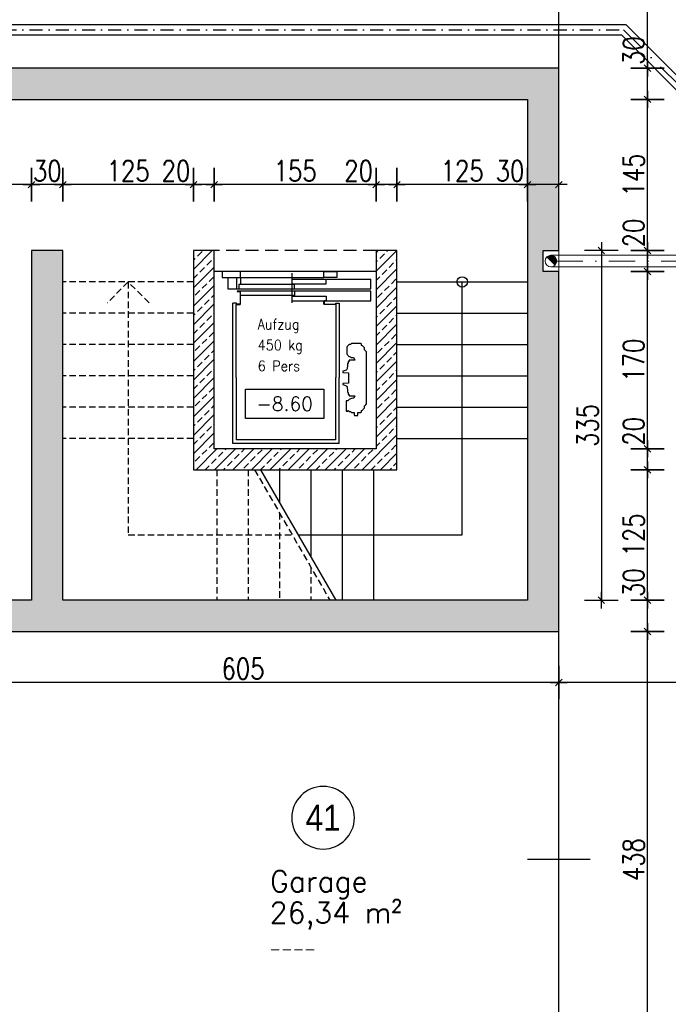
# Model space of a CAD drawing. Header units: centimetres. Extents: x -18458 to 60221, y -11985 to 33979.
# Tile 15 of 50: x 2600 to 3222, y 2102 to 3046. Entities that reach past the tile are written whole.
import ezdxf
from ezdxf.enums import TextEntityAlignment as Align

# ---------------------------------------------------------------- set-up
doc = ezdxf.new("R2010")
doc.units = ezdxf.units.CM
doc.header["$LTSCALE"] = 50
doc.header["$MEASUREMENT"] = 0
doc.header["$PDMODE"] = 34
for name, pattern in [('DASHDOT2', [0.5, 0.25, -0.125, 0, -0.125]), ('HIDDEN', [0.375, 0.25, -0.125]), ('HIDDEN2', [0.1875, 0.125, -0.0625]), ('STRICHPUNKT', [1, 0.5, -0.25, 0, -0.25])]:
    doc.linetypes.add(name, pattern=pattern)
for name, color, linetype in [('01_Bemassung', 150, 'Continuous'), ('01_Draufsicht', 251, 'Continuous'), ('01_Grundriss_verdeckt', 3, 'HIDDEN'), ('01_Installationen', 94, 'Continuous'), ('01_Mauern', 1, 'Continuous'), ('01_Schraff_Beton', 5, 'Continuous'), ('01_Text', 2, 'Continuous'), ('01_Treppen', 7, 'Continuous'), ('01_Treppen-verdeckt', 251, 'HIDDEN2'), ('01_Tueren', 7, 'Continuous'), ('A-colgrid', 2, 'Continuous')]:
    doc.layers.add(name, color=color, linetype=linetype)
doc.layers.add('04_Inst_Abflüsse', color=44, linetype='Continuous', lineweight=9)
doc.styles.add('ReHe', font='AVGARDN.TTF')
doc.styles.add('Romans', font='Romans.shx')
doc.styles.add('SIPLEX1', font='romans.shx', dxfattribs={"width": 0.8})
doc.dimstyles.new('BEM-50_grundrisse', dxfattribs={"dimscale": 1.6, "dimtxt": 12.5, "dimasz": 0.4, "dimexe": 0.1, "dimexo": 0.5, "dimgap": 2, "dimtad": 1, "dimdec": 0, "dimrnd": 0.5, "dimzin": 12, "dimdsep": 46, "dimtxsty": 'SIPLEX1', "dimblk": 'bempkt', "dimcen": -0.2, "dimdle": 0.05, "dimse1": 1, "dimse2": 1, "dimclrd": 256, "dimclre": 256, "dimclrt": 256, "dimazin": 0, "dimtfac": 1, "dimtdec": 0, "dimtmove": 0, "dimatfit": 2, "dimldrblk": 'BEMPU', "dimfxl": 0, "dimtvp": 1, "dimtolj": 1, "dimtzin": 0, "dimarcsym": 0})

# ---------------------------------------------------------------- blocks, each defined once
blk = doc.blocks.new('rs_Garage')
at = {"layer": '01_Text', "color": 0}
blk.add_arc((0, 40), 30, 180.19099, 179.80901, dxfattribs=at)
at = {"layer": '01_Text', "color": 0, "style": 'ReHe', "width": 0.9}
blk.add_attdef('GAR_NR', text='', height=25, dxfattribs=at).set_placement((0, 40), align=Align.MIDDLE_CENTER)
at = {"layer": '01_Text', "color": 0, "style": 'Romans'}
for tag, p in [('R_Bez', (-50.84, -30.96)), ('GAR_FL', (-51.19, -60.96))]:
    blk.add_attdef(tag, p, '', height=20, dxfattribs=at)
at = {"layer": 'Defpoints', "color": 91, "style": 'Romans'}
blk.add_attdef('Br_fl', (-51.55, -90.96), '', height=10, dxfattribs=at)
blk = doc.blocks.new('quote')
at = {"layer": '01_Text', "color": 0}
blk.add_lwpolyline([(50, 18.75), (50, -18.75), (-50, -18.75), (-50, 18.75)], close=True, dxfattribs=at)
at = {"layer": '01_Text', "color": 0, "style": 'Romans'}
blk.add_attdef('QUOTE', text='', height=17.5, dxfattribs=at).set_placement((0, -8.75), align=Align.CENTER)
blk = doc.blocks.new('bempkt')
at = {"layer": '01_Bemassung', "color": 0}
for p, q in [((0, -25), (0, 25)), ((12.5, 0), (-12.5, 0)), ((-4.95, -4.95), (4.95, 4.95))]:
    blk.add_line(p, q, dxfattribs=at)
blk = doc.blocks.new('*D250')
at = {"layer": '01_Bemassung', "lineweight": -2}
blk.add_line((7888.78, 3858.62), (1039.75, 3858.62), dxfattribs=at)
at = {"layer": 'Defpoints', "color": 0}
for p in [(1039.11, 3858.62), (1039.11, 3659.87), (7889.42, 2999.87)]:
    blk.add_point(p, dxfattribs=at)
at = {"layer": '01_Bemassung', "lineweight": -2, "xscale": 0.6400000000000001, "yscale": 0.6400000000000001, "zscale": 0.6400000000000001, "rotation": 180}
blk.add_blockref('bempkt', (1039.11, 3858.62), dxfattribs=at)
at = {"layer": '01_Bemassung', "lineweight": -2, "xscale": 0.6400000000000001, "yscale": 0.6400000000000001, "zscale": 0.6400000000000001}
blk.add_blockref('bempkt', (7889.42, 3858.62), dxfattribs=at)
at = {"layer": '01_Bemassung', "insert": (4464.27, 3871.82), "char_height": 20, "attachment_point": 5, "style": 'SIPLEX1'}
blk.add_mtext('\\A1;6851', dxfattribs=at)
blk = doc.blocks.new('BEMPU')
at = {"layer": '01_Bemassung', "color": 4}
for p, q in [((0, -25), (0, 25)), ((5, 0), (-5, 0))]:
    blk.add_line(p, q, dxfattribs=at)
blk.add_circle((0, 0), 2.5, dxfattribs=at)
blk = doc.blocks.new('*D251')
at = {"layer": '01_Bemassung', "lineweight": -2}
blk.add_line((8626.28, 3904.89), (1039.75, 3904.89), dxfattribs=at)
at = {"layer": 'Defpoints', "color": 0}
for p in [(1039.11, 3904.89), (1039.11, 3659.87), (8626.92, 2999.87)]:
    blk.add_point(p, dxfattribs=at)
at = {"layer": '01_Bemassung', "lineweight": -2, "xscale": 0.6400000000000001, "yscale": 0.6400000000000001, "zscale": 0.6400000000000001, "rotation": 180}
blk.add_blockref('bempkt', (1039.11, 3904.89), dxfattribs=at)
at = {"layer": '01_Bemassung', "lineweight": -2, "xscale": 0.6400000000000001, "yscale": 0.6400000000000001, "zscale": 0.6400000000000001}
blk.add_blockref('bempkt', (8626.92, 3904.89), dxfattribs=at)
at = {"layer": '01_Bemassung', "insert": (4833.02, 3918.09), "char_height": 20, "attachment_point": 5, "style": 'SIPLEX1'}
blk.add_mtext('\\A1;7588', dxfattribs=at)
blk = doc.blocks.new('*D390')
at = {"layer": '01_Bemassung', "lineweight": -2}
blk.add_line((3771.28, 2410.9), (3117.56, 2410.9), dxfattribs=at)
at = {"layer": 'Defpoints', "color": 0}
for p in [(3116.92, 2459.87), (3116.92, 2410.9), (3771.92, 2329.87)]:
    blk.add_point(p, dxfattribs=at)
at = {"layer": '01_Bemassung', "lineweight": -2, "xscale": 0.6400000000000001, "yscale": 0.6400000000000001, "zscale": 0.6400000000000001, "rotation": 180}
blk.add_blockref('bempkt', (3116.92, 2410.9), dxfattribs=at)
at = {"layer": '01_Bemassung', "lineweight": -2, "xscale": 0.6400000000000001, "yscale": 0.6400000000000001, "zscale": 0.6400000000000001}
blk.add_blockref('bempkt', (3771.92, 2410.9), dxfattribs=at)
at = {"layer": '01_Bemassung', "insert": (3444.42, 2424.1), "char_height": 20, "attachment_point": 5, "style": 'SIPLEX1'}
blk.add_mtext('\\A1;655', dxfattribs=at)
blk = doc.blocks.new('*D391')
at = {"layer": '01_Bemassung', "lineweight": -2}
blk.add_line((3116.28, 2410.9), (2512.56, 2410.9), dxfattribs=at)
at = {"layer": 'Defpoints', "color": 0}
for p in [(2511.92, 2459.87), (3116.92, 2459.87), (2511.92, 2410.9)]:
    blk.add_point(p, dxfattribs=at)
at = {"layer": '01_Bemassung', "lineweight": -2, "xscale": 0.6400000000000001, "yscale": 0.6400000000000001, "zscale": 0.6400000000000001, "rotation": 180}
blk.add_blockref('bempkt', (2511.92, 2410.9), dxfattribs=at)
at = {"layer": '01_Bemassung', "lineweight": -2, "xscale": 0.6400000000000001, "yscale": 0.6400000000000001, "zscale": 0.6400000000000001}
blk.add_blockref('bempkt', (3116.92, 2410.9), dxfattribs=at)
at = {"layer": '01_Bemassung', "insert": (2814.42, 2424.1), "char_height": 20, "attachment_point": 5, "style": 'SIPLEX1'}
blk.add_mtext('\\A1;605', dxfattribs=at)
blk = doc.blocks.new('*D524')
at = {"layer": '01_Bemassung', "lineweight": -2}
blk.add_line((3201.91, 2023.01), (3201.91, 2459.23), dxfattribs=at)
at = {"layer": 'Defpoints', "color": 0}
for p in [(3116.92, 2459.87), (3201.91, 2459.87), (3116.92, 2022.37)]:
    blk.add_point(p, dxfattribs=at)
at = {"layer": '01_Bemassung', "lineweight": -2, "xscale": 0.6400000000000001, "yscale": 0.6400000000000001, "zscale": 0.6400000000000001}
for p, rotation in [((3201.91, 2459.87), 90), ((3201.91, 2022.37), 270)]:
    blk.add_blockref('bempkt', p, dxfattribs=dict(at, rotation=rotation))
at = {"layer": '01_Bemassung', "insert": (3188.71, 2241.12), "char_height": 20, "attachment_point": 5, "rotation": 90, "style": 'SIPLEX1'}
blk.add_mtext('\\A1;438', dxfattribs=at)
blk = doc.blocks.new('*D525')
at = {"layer": '01_Bemassung', "lineweight": -2}
for p, q in [((3201.91, 2489.87), (3201.91, 2522.82)), ((3201.91, 2460.51), (3201.91, 2489.23))]:
    blk.add_line(p, q, dxfattribs=at)
at = {"layer": 'Defpoints', "color": 0}
for p in [(3086.92, 2489.87), (3201.91, 2489.87), (3116.92, 2459.87)]:
    blk.add_point(p, dxfattribs=at)
at = {"layer": '01_Bemassung', "lineweight": -2, "xscale": 0.6400000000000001, "yscale": 0.6400000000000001, "zscale": 0.6400000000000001}
for p, rotation in [((3201.91, 2489.87), 90), ((3201.91, 2459.87), 270)]:
    blk.add_blockref('bempkt', p, dxfattribs=dict(at, rotation=rotation))
at = {"layer": '01_Bemassung', "insert": (3188.71, 2506.67), "char_height": 20, "attachment_point": 5, "rotation": 90, "style": 'SIPLEX1'}
blk.add_mtext('\\A1;30', dxfattribs=at)
blk = doc.blocks.new('*D526')
at = {"layer": '01_Bemassung', "lineweight": -2}
blk.add_line((3201.91, 2490.51), (3201.91, 2614.23), dxfattribs=at)
at = {"layer": 'Defpoints', "color": 0}
for p in [(2961.92, 2614.87), (3201.91, 2614.87), (3086.92, 2489.87)]:
    blk.add_point(p, dxfattribs=at)
at = {"layer": '01_Bemassung', "lineweight": -2, "xscale": 0.6400000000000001, "yscale": 0.6400000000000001, "zscale": 0.6400000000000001}
for p, rotation in [((3201.91, 2614.87), 90), ((3201.91, 2489.87), 270)]:
    blk.add_blockref('bempkt', p, dxfattribs=dict(at, rotation=rotation))
at = {"layer": '01_Bemassung', "insert": (3188.71, 2552.37), "char_height": 20, "attachment_point": 5, "rotation": 90, "style": 'SIPLEX1'}
blk.add_mtext('\\A1;125', dxfattribs=at)
blk = doc.blocks.new('*D527')
at = {"layer": '01_Bemassung', "lineweight": -2}
for p, q in [((3201.91, 2634.87), (3201.91, 2667.82)), ((3201.91, 2615.51), (3201.91, 2634.23))]:
    blk.add_line(p, q, dxfattribs=at)
at = {"layer": 'Defpoints', "color": 0}
for p in [(2941.92, 2634.87), (3201.91, 2634.87), (2961.92, 2614.87)]:
    blk.add_point(p, dxfattribs=at)
at = {"layer": '01_Bemassung', "lineweight": -2, "xscale": 0.6400000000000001, "yscale": 0.6400000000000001, "zscale": 0.6400000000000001}
for p, rotation in [((3201.91, 2634.87), 90), ((3201.91, 2614.87), 270)]:
    blk.add_blockref('bempkt', p, dxfattribs=dict(at, rotation=rotation))
at = {"layer": '01_Bemassung', "insert": (3188.71, 2651.67), "char_height": 20, "attachment_point": 5, "rotation": 90, "style": 'SIPLEX1'}
blk.add_mtext('\\A1;20', dxfattribs=at)
blk = doc.blocks.new('*D528')
at = {"layer": '01_Bemassung', "lineweight": -2}
blk.add_line((3201.91, 2635.51), (3201.91, 2804.23), dxfattribs=at)
at = {"layer": 'Defpoints', "color": 0}
for p in [(2941.92, 2804.87), (3201.91, 2804.87), (2941.92, 2634.87)]:
    blk.add_point(p, dxfattribs=at)
at = {"layer": '01_Bemassung', "lineweight": -2, "xscale": 0.6400000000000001, "yscale": 0.6400000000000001, "zscale": 0.6400000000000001}
for p, rotation in [((3201.91, 2804.87), 90), ((3201.91, 2634.87), 270)]:
    blk.add_blockref('bempkt', p, dxfattribs=dict(at, rotation=rotation))
at = {"layer": '01_Bemassung', "insert": (3188.71, 2719.87), "char_height": 20, "attachment_point": 5, "rotation": 90, "style": 'SIPLEX1'}
blk.add_mtext('\\A1;170', dxfattribs=at)
blk = doc.blocks.new('*D529')
at = {"layer": '01_Bemassung', "lineweight": -2}
for p, q in [((3201.91, 2824.87), (3201.91, 2857.82)), ((3201.91, 2805.51), (3201.91, 2824.23))]:
    blk.add_line(p, q, dxfattribs=at)
at = {"layer": 'Defpoints', "color": 0}
for p in [(2941.92, 2824.87), (3201.91, 2824.87), (2941.92, 2804.87)]:
    blk.add_point(p, dxfattribs=at)
at = {"layer": '01_Bemassung', "lineweight": -2, "xscale": 0.6400000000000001, "yscale": 0.6400000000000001, "zscale": 0.6400000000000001}
for p, rotation in [((3201.91, 2824.87), 90), ((3201.91, 2804.87), 270)]:
    blk.add_blockref('bempkt', p, dxfattribs=dict(at, rotation=rotation))
at = {"layer": '01_Bemassung', "insert": (3188.71, 2841.67), "char_height": 20, "attachment_point": 5, "rotation": 90, "style": 'SIPLEX1'}
blk.add_mtext('\\A1;20', dxfattribs=at)
blk = doc.blocks.new('*D530')
at = {"layer": '01_Bemassung', "lineweight": -2}
blk.add_line((3201.91, 2825.51), (3201.91, 2969.23), dxfattribs=at)
at = {"layer": 'Defpoints', "color": 0}
for p in [(3086.92, 2969.87), (3201.91, 2969.87), (2941.92, 2824.87)]:
    blk.add_point(p, dxfattribs=at)
at = {"layer": '01_Bemassung', "lineweight": -2, "xscale": 0.6400000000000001, "yscale": 0.6400000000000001, "zscale": 0.6400000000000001}
for p, rotation in [((3201.91, 2969.87), 90), ((3201.91, 2824.87), 270)]:
    blk.add_blockref('bempkt', p, dxfattribs=dict(at, rotation=rotation))
at = {"layer": '01_Bemassung', "insert": (3188.71, 2897.37), "char_height": 20, "attachment_point": 5, "rotation": 90, "style": 'SIPLEX1'}
blk.add_mtext('\\A1;145', dxfattribs=at)
blk = doc.blocks.new('*D531')
at = {"layer": '01_Bemassung', "lineweight": -2}
for p, q in [((3201.91, 2999.87), (3201.91, 3032.82)), ((3201.91, 2970.51), (3201.91, 2999.23))]:
    blk.add_line(p, q, dxfattribs=at)
at = {"layer": 'Defpoints', "color": 0}
for p in [(3116.92, 2999.87), (3201.91, 2999.87), (3086.92, 2969.87)]:
    blk.add_point(p, dxfattribs=at)
at = {"layer": '01_Bemassung', "lineweight": -2, "xscale": 0.6400000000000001, "yscale": 0.6400000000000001, "zscale": 0.6400000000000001}
for p, rotation in [((3201.91, 2999.87), 90), ((3201.91, 2969.87), 270)]:
    blk.add_blockref('bempkt', p, dxfattribs=dict(at, rotation=rotation))
at = {"layer": '01_Bemassung', "insert": (3188.71, 3016.67), "char_height": 20, "attachment_point": 5, "rotation": 90, "style": 'SIPLEX1'}
blk.add_mtext('\\A1;30', dxfattribs=at)
blk = doc.blocks.new('*D532')
at = {"layer": '01_Bemassung', "lineweight": -2}
blk.add_line((3201.91, 3000.51), (3201.91, 3286.73), dxfattribs=at)
at = {"layer": 'Defpoints', "color": 0}
for p in [(3116.92, 3287.37), (3201.91, 3287.37), (3116.92, 2999.87)]:
    blk.add_point(p, dxfattribs=at)
at = {"layer": '01_Bemassung', "lineweight": -2, "xscale": 0.6400000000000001, "yscale": 0.6400000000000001, "zscale": 0.6400000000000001}
for p, rotation in [((3201.91, 3287.37), 90), ((3201.91, 2999.87), 270)]:
    blk.add_blockref('bempkt', p, dxfattribs=dict(at, rotation=rotation))
at = {"layer": '01_Bemassung', "insert": (3188.71, 3143.62), "char_height": 20, "attachment_point": 5, "rotation": 90, "style": 'SIPLEX1'}
blk.add_mtext('\\A1;288', dxfattribs=at)
blk = doc.blocks.new('*D611')
at = {"layer": '01_Bemassung', "lineweight": -2}
for p, q in [((3086.92, 2888.1), (3053.98, 2888.1)), ((3116.28, 2888.1), (3087.56, 2888.1))]:
    blk.add_line(p, q, dxfattribs=at)
at = {"layer": 'Defpoints', "color": 0}
for p in [(3116.92, 2999.87), (3086.92, 2969.87), (3086.92, 2888.1)]:
    blk.add_point(p, dxfattribs=at)
at = {"layer": '01_Bemassung', "lineweight": -2, "xscale": 0.6400000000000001, "yscale": 0.6400000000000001, "zscale": 0.6400000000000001, "rotation": 180}
blk.add_blockref('bempkt', (3086.92, 2888.1), dxfattribs=at)
at = {"layer": '01_Bemassung', "lineweight": -2, "xscale": 0.6400000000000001, "yscale": 0.6400000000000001, "zscale": 0.6400000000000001}
blk.add_blockref('bempkt', (3116.92, 2888.1), dxfattribs=at)
at = {"layer": '01_Bemassung', "insert": (3070.13, 2901.3), "char_height": 20, "attachment_point": 5, "style": 'SIPLEX1'}
blk.add_mtext('\\A1;30', dxfattribs=at)
blk = doc.blocks.new('*D612')
at = {"layer": '01_Bemassung', "lineweight": -2}
blk.add_line((3086.28, 2888.1), (2962.56, 2888.1), dxfattribs=at)
at = {"layer": 'Defpoints', "color": 0}
for p in [(3086.92, 2969.87), (2961.92, 2888.1), (2961.92, 2824.87)]:
    blk.add_point(p, dxfattribs=at)
at = {"layer": '01_Bemassung', "lineweight": -2, "xscale": 0.6400000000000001, "yscale": 0.6400000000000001, "zscale": 0.6400000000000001, "rotation": 180}
blk.add_blockref('bempkt', (2961.92, 2888.1), dxfattribs=at)
at = {"layer": '01_Bemassung', "lineweight": -2, "xscale": 0.6400000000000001, "yscale": 0.6400000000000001, "zscale": 0.6400000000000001}
blk.add_blockref('bempkt', (3086.92, 2888.1), dxfattribs=at)
at = {"layer": '01_Bemassung', "insert": (3024.42, 2901.3), "char_height": 20, "attachment_point": 5, "style": 'SIPLEX1'}
blk.add_mtext('\\A1;125', dxfattribs=at)
blk = doc.blocks.new('*D613')
at = {"layer": '01_Bemassung', "lineweight": -2}
for p, q in [((2941.92, 2888.1), (2908.98, 2888.1)), ((2961.28, 2888.1), (2942.56, 2888.1))]:
    blk.add_line(p, q, dxfattribs=at)
at = {"layer": 'Defpoints', "color": 0}
for p in [(2941.92, 2888.1), (2941.92, 2824.87), (2961.92, 2824.87)]:
    blk.add_point(p, dxfattribs=at)
at = {"layer": '01_Bemassung', "lineweight": -2, "xscale": 0.6400000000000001, "yscale": 0.6400000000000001, "zscale": 0.6400000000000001, "rotation": 180}
blk.add_blockref('bempkt', (2941.92, 2888.1), dxfattribs=at)
at = {"layer": '01_Bemassung', "lineweight": -2, "xscale": 0.6400000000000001, "yscale": 0.6400000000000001, "zscale": 0.6400000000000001}
blk.add_blockref('bempkt', (2961.92, 2888.1), dxfattribs=at)
at = {"layer": '01_Bemassung', "insert": (2925.13, 2901.3), "char_height": 20, "attachment_point": 5, "style": 'SIPLEX1'}
blk.add_mtext('\\A1;20', dxfattribs=at)
blk = doc.blocks.new('*D614')
at = {"layer": '01_Bemassung', "lineweight": -2}
blk.add_line((2941.28, 2888.1), (2787.56, 2888.1), dxfattribs=at)
at = {"layer": 'Defpoints', "color": 0}
for p in [(2786.92, 2888.1), (2786.92, 2824.87), (2941.92, 2824.87)]:
    blk.add_point(p, dxfattribs=at)
at = {"layer": '01_Bemassung', "lineweight": -2, "xscale": 0.6400000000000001, "yscale": 0.6400000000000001, "zscale": 0.6400000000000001, "rotation": 180}
blk.add_blockref('bempkt', (2786.92, 2888.1), dxfattribs=at)
at = {"layer": '01_Bemassung', "lineweight": -2, "xscale": 0.6400000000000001, "yscale": 0.6400000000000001, "zscale": 0.6400000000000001}
blk.add_blockref('bempkt', (2941.92, 2888.1), dxfattribs=at)
at = {"layer": '01_Bemassung', "insert": (2864.42, 2901.3), "char_height": 20, "attachment_point": 5, "style": 'SIPLEX1'}
blk.add_mtext('\\A1;155', dxfattribs=at)
blk = doc.blocks.new('*D615')
at = {"layer": '01_Bemassung', "lineweight": -2}
for p, q in [((2766.92, 2888.1), (2733.98, 2888.1)), ((2786.28, 2888.1), (2767.56, 2888.1))]:
    blk.add_line(p, q, dxfattribs=at)
at = {"layer": 'Defpoints', "color": 0}
for p in [(2766.92, 2888.1), (2766.92, 2824.87), (2786.92, 2824.87)]:
    blk.add_point(p, dxfattribs=at)
at = {"layer": '01_Bemassung', "lineweight": -2, "xscale": 0.6400000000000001, "yscale": 0.6400000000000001, "zscale": 0.6400000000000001, "rotation": 180}
blk.add_blockref('bempkt', (2766.92, 2888.1), dxfattribs=at)
at = {"layer": '01_Bemassung', "lineweight": -2, "xscale": 0.6400000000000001, "yscale": 0.6400000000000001, "zscale": 0.6400000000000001}
blk.add_blockref('bempkt', (2786.92, 2888.1), dxfattribs=at)
at = {"layer": '01_Bemassung', "insert": (2750.13, 2901.3), "char_height": 20, "attachment_point": 5, "style": 'SIPLEX1'}
blk.add_mtext('\\A1;20', dxfattribs=at)
blk = doc.blocks.new('*D616')
at = {"layer": '01_Bemassung', "lineweight": -2}
blk.add_line((2766.28, 2888.1), (2642.56, 2888.1), dxfattribs=at)
at = {"layer": 'Defpoints', "color": 0}
for p in [(2641.92, 2888.1), (2641.92, 2824.87), (2766.92, 2824.87)]:
    blk.add_point(p, dxfattribs=at)
at = {"layer": '01_Bemassung', "lineweight": -2, "xscale": 0.6400000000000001, "yscale": 0.6400000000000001, "zscale": 0.6400000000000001, "rotation": 180}
blk.add_blockref('bempkt', (2641.92, 2888.1), dxfattribs=at)
at = {"layer": '01_Bemassung', "lineweight": -2, "xscale": 0.6400000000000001, "yscale": 0.6400000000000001, "zscale": 0.6400000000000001}
blk.add_blockref('bempkt', (2766.92, 2888.1), dxfattribs=at)
at = {"layer": '01_Bemassung', "insert": (2704.42, 2901.3), "char_height": 20, "attachment_point": 5, "style": 'SIPLEX1'}
blk.add_mtext('\\A1;125', dxfattribs=at)
blk = doc.blocks.new('*D617')
at = {"layer": '01_Bemassung', "lineweight": -2}
blk.add_line((2641.28, 2888.1), (2612.56, 2888.1), dxfattribs=at)
at = {"layer": 'Defpoints', "color": 0}
for p in [(2611.92, 2888.1), (2611.92, 2824.87), (2641.92, 2824.87)]:
    blk.add_point(p, dxfattribs=at)
at = {"layer": '01_Bemassung', "lineweight": -2, "xscale": 0.6400000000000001, "yscale": 0.6400000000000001, "zscale": 0.6400000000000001, "rotation": 180}
blk.add_blockref('bempkt', (2611.92, 2888.1), dxfattribs=at)
at = {"layer": '01_Bemassung', "lineweight": -2, "xscale": 0.6400000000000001, "yscale": 0.6400000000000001, "zscale": 0.6400000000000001}
blk.add_blockref('bempkt', (2641.92, 2888.1), dxfattribs=at)
at = {"layer": '01_Bemassung', "insert": (2626.92, 2901.3), "char_height": 20, "attachment_point": 5, "style": 'SIPLEX1'}
blk.add_mtext('\\A1;30', dxfattribs=at)
blk = doc.blocks.new('*D618')
at = {"layer": '01_Bemassung', "lineweight": -2}
blk.add_line((2611.28, 2888.1), (2512.56, 2888.1), dxfattribs=at)
at = {"layer": 'Defpoints', "color": 0}
for p in [(2511.92, 2888.1), (2611.92, 2824.87), (2511.92, 2459.87)]:
    blk.add_point(p, dxfattribs=at)
at = {"layer": '01_Bemassung', "lineweight": -2, "xscale": 0.6400000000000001, "yscale": 0.6400000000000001, "zscale": 0.6400000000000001, "rotation": 180}
blk.add_blockref('bempkt', (2511.92, 2888.1), dxfattribs=at)
at = {"layer": '01_Bemassung', "lineweight": -2, "xscale": 0.6400000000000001, "yscale": 0.6400000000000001, "zscale": 0.6400000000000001}
blk.add_blockref('bempkt', (2611.92, 2888.1), dxfattribs=at)
at = {"layer": '01_Bemassung', "insert": (2561.92, 2901.3), "char_height": 20, "attachment_point": 5, "style": 'SIPLEX1'}
blk.add_mtext('\\A1;100', dxfattribs=at)
blk = doc.blocks.new('*D642')
at = {"layer": '01_Bemassung', "lineweight": -2}
blk.add_line((3157.7, 2824.23), (3157.7, 2490.51), dxfattribs=at)
at = {"layer": 'Defpoints', "color": 0}
for p in [(2611.92, 2824.87), (2611.92, 2489.87), (3157.7, 2489.87)]:
    blk.add_point(p, dxfattribs=at)
at = {"layer": '01_Bemassung', "lineweight": -2, "xscale": 0.6400000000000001, "yscale": 0.6400000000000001, "zscale": 0.6400000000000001}
for p, rotation in [((3157.7, 2824.87), 90), ((3157.7, 2489.87), 270)]:
    blk.add_blockref('bempkt', p, dxfattribs=dict(at, rotation=rotation))
at = {"layer": '01_Bemassung', "insert": (3144.5, 2657.37), "char_height": 20, "attachment_point": 5, "rotation": 90, "style": 'SIPLEX1'}
blk.add_mtext('\\A1;335', dxfattribs=at)
blk = doc.blocks.new('A$C1D6161A0')
at = {"layer": '04_Inst_Abflüsse'}
blk.add_hatch(color=256, dxfattribs=at).paths.add_polyline_path([(1.61, 9.39), (9.39, 1.61, 0.618034), (6.28, 10.94, 0.236068)])
blk.add_line((9.39, 1.61), (1.61, 9.39), dxfattribs=at)
blk.add_circle((5.5, 5.5), 5.5, dxfattribs=at)

msp = doc.modelspace()

# ---------------------------------------------------------------- hatches: boundary and pattern name
at = {"layer": '01_Schraff_Beton'}
h = msp.add_hatch(dxfattribs=at)
h.set_pattern_fill('ANSI33', color=256, scale=50, style=0)
h.paths.add_polyline_path([(3116.92, 3307.37), (2566.92, 3307.37), (2566.92, 3629.87), (2566.92, 3659.87), (1039.11, 3659.87), (1056.89, 3629.87), (1571.2, 3629.87), (1571.2, 3109.87), (1596.2, 3109.87), (1596.2, 3629.87), (2541.92, 3629.87), (2541.92, 2969.87), (3086.92, 2969.87), (3086.92, 2489.87), (2641.92, 2489.87), (2641.92, 2824.87), (2611.92, 2824.87), (2611.92, 2489.87), (2486.92, 2489.87), (2486.92, 2057.02), (2595.83, 1997.37), (3116.92, 1997.37), (3116.92, 2022.37), (2602.23, 2022.37), (2511.92, 2071.83), (2511.92, 2459.87), (3116.92, 2459.87), (3116.92, 2804.87), (3101.92, 2804.87), (3101.92, 2824.87), (3116.92, 2824.87), (3116.92, 2999.87), (2566.92, 2999.87), (2566.92, 3287.37), (3116.92, 3287.37)])
h = msp.add_hatch(dxfattribs=at)
h.set_pattern_fill('ANSI33', color=256, scale=50, style=0)
h.set_pattern_definition([(45, (20000, -20000), (-8.838835, 8.838835), []), (45, (20008.839, -20000), (-8.838835, 8.838835), [6.25, -3.125])])
h.paths.add_polyline_path([(2786.92, 2824.87), (2766.92, 2824.87), (2766.92, 2614.87), (2961.92, 2614.87), (2961.92, 2824.87), (2941.92, 2824.87), (2941.92, 2634.87), (2786.92, 2634.87)])

# ---------------------------------------------------------------- linework, layer by layer
at = {"layer": '01_Draufsicht'}
msp.add_line((2941.92, 2804.87), (2786.92, 2804.87), dxfattribs=at)
at = {"layer": '01_Grundriss_verdeckt'}
msp.add_line((2941.92, 2824.87), (2786.92, 2824.87), dxfattribs=at)
at = {"layer": '01_Installationen'}
for p, q in [((854.26, 3041.57), (3181.13, 3041.57)), ((3181.13, 3041.57), (3247.03, 2975.67)), ((851.7, 3031.57), (3176.98, 3031.57)), ((3176.98, 3031.57), (3242.89, 2965.67))]:
    msp.add_line(p, q, dxfattribs=at)
at = {"layer": '01_Installationen', "linetype": 'DASHDOT2'}
msp.add_line((852.98, 3036.57), (3179.05, 3036.57), dxfattribs=at)
at = {"layer": '01_Installationen', "linetype": 'STRICHPUNKT'}
msp.add_line((3179.05, 3036.57), (3244.96, 2970.67), dxfattribs=at)
at = {"layer": '01_Installationen', "ltscale": 3}
for p, q in [((2794.42, 2804.87), (2794.42, 2799.17)), ((2811.92, 2804.87), (2794.42, 2804.87)), ((2811.92, 2799.17), (2811.92, 2804.87)), ((2861.42, 2774.67), (2861.42, 2803.3)), ((2891.92, 2799.17), (2891.92, 2804.87)), ((2891.92, 2804.87), (2904.42, 2804.87)), ((2904.42, 2804.87), (2904.42, 2799.17)), ((2799.92, 2799.17), (2799.92, 2788.37)), ((2808.42, 2788.37), (2808.42, 2799.17)), ((2811.92, 2799.17), (2811.92, 2792.63)), ((2861.42, 2796.77), (2861.42, 2797.37)), ((2861.42, 2795.51), (2861.42, 2796.77)), ((2861.42, 2792.93), (2861.42, 2795.51)), ((2904.42, 2799.17), (2891.92, 2799.17)), ((2894.12, 2792.93), (2894.12, 2797.37)), ((2936.92, 2788.37), (2936.92, 2797.37)), ((2799.92, 2788.37), (2810.16, 2788.37)), ((2811.62, 2785.87), (2808.92, 2785.87)), ((2808.92, 2785.87), (2808.92, 2785.72)), ((2808.92, 2785.72), (2811.61, 2785.72)), ((2863.62, 2792.37), (2810.43, 2792.37)), ((2810.43, 2788.37), (2936.92, 2788.37)), ((2811.77, 2785.87), (2811.77, 2773.68)), ((2811.92, 2782.37), (2811.92, 2785.31)), ((2861.42, 2792.93), (2894.12, 2792.93)), ((2863.62, 2788.37), (2863.62, 2792.37)), ((2863.62, 2785.87), (2863.62, 2781.87)), ((2863.62, 2781.87), (2811.92, 2781.87)), ((2811.92, 2773.68), (2811.92, 2776.46)), ((2861.42, 2781.87), (2861.42, 2781.97)), ((2861.42, 2781.31), (2894.12, 2781.31)), ((2861.42, 2776.87), (2861.42, 2781.31)), ((2891.92, 2773.68), (2891.92, 2776.56)), ((2892.07, 2776.56), (2892.07, 2773.68)), ((2892.23, 2776.87), (2893.92, 2776.87)), ((2893.92, 2776.72), (2892.23, 2776.72)), ((2893.92, 2776.87), (2893.92, 2776.72)), ((2894.12, 2781.31), (2894.12, 2776.87)), ((2807.92, 2774.47), (2804.67, 2774.47)), ((2804.67, 2640.12), (2804.67, 2774.47)), ((2807.92, 2774.47), (2807.92, 2773.67)), ((2808.07, 2774.47), (2807.92, 2774.47)), ((2807.92, 2703.37), (2807.92, 2773.37)), ((2808.07, 2773.68), (2808.07, 2774.47)), ((2808.22, 2773.37), (2811.61, 2773.37)), ((2811.61, 2773.52), (2808.23, 2773.52)), ((2892.23, 2773.52), (2903.38, 2773.52)), ((2903.42, 2773.37), (2892.23, 2773.37)), ((2903.27, 2774.47), (2903.42, 2774.47)), ((2903.27, 2773.68), (2903.27, 2774.47)), ((2903.42, 2774.47), (2903.42, 2773.67)), ((2903.42, 2774.47), (2906.67, 2774.47)), ((2903.42, 2773.37), (2903.42, 2703.37)), ((2906.67, 2774.47), (2906.67, 2703.37)), ((2807.92, 2703.37), (2807.92, 2643.37)), ((2903.42, 2643.37), (2903.42, 2703.37)), ((2906.67, 2640.12), (2906.67, 2703.37)), ((2903.12, 2643.37), (2807.92, 2643.37)), ((2906.67, 2640.12), (2804.67, 2640.12))]:
    msp.add_line(p, q, dxfattribs=at)
for points in [[(2794.42, 2799.17), (2891.92, 2799.17)], [(2861.42, 2797.37), (2936.92, 2797.37)], [(2811.92, 2792.37), (2810.58, 2792.37), (2810.42, 2792.37)], [(2810.42, 2792.37), (2810.42, 2792.21), (2810.42, 2788.37)], [(2810.43, 2792.37), (2810.43, 2792.27), (2810.43, 2788.38), (2810.43, 2788.37)], [(2810.43, 2788.38), (2814.93, 2788.38), (2863.61, 2788.38), (2863.62, 2788.38)], [(2863.62, 2792.36), (2863.61, 2792.36), (2815.03, 2792.36), (2810.53, 2792.36)], [(2861.42, 2776.87), (2936.92, 2776.87), (2936.92, 2785.87), (2811.92, 2785.87)], [(2811.92, 2774.67), (2811.92, 2781.87), (2811.92, 2785.87)], [(2863.61, 2788.37), (2863.61, 2788.38), (2863.61, 2792.36), (2863.61, 2792.37)]]:
    msp.add_lwpolyline(points, dxfattribs=at)
msp.add_lwpolyline([(2916.17, 2723.48, 0.096328), (2920.7, 2722.11), (2921.4, 2719.81), (2916.07, 2719.81), (2916.07, 2718.57), (2915.37, 2718.57, 0.414214), (2915.07, 2718.27), (2915.07, 2716.8, 0.359988), (2914.42, 2716.01), (2914.42, 2715.11), (2914.17, 2711.69, -0.276227), (2913.16, 2710.26), (2910.37, 2709.22), (2910.07, 2709.21), (2910.07, 2708.01), (2915.42, 2707.86), (2915.42, 2697.77), (2910.07, 2697.61), (2910.07, 2696.41), (2910.37, 2696.4), (2913.16, 2695.37, -0.276227), (2914.17, 2693.94), (2914.42, 2690.51), (2914.42, 2689.61, 0.359988), (2915.07, 2688.83), (2915.07, 2687.36, 0.414214), (2915.37, 2687.06), (2916.07, 2687.06), (2916.07, 2685.82), (2921.4, 2685.82), (2920.7, 2683.51, 0.096328), (2916.17, 2682.15, 0.08726), (2914.7, 2680.94), (2913.23, 2680.94), (2913.23, 2670.99), (2914.98, 2670.99), (2914.98, 2671.76, 0.036661), (2915.59, 2671.24), (2915.59, 2671.23, 0.119256), (2917.65, 2670.59), (2917.65, 2670.59, 0.371653), (2918.48, 2669.63), (2921, 2669.63), (2921, 2667.28, 0.414214), (2921.3, 2666.98), (2924.27, 2666.98, 0.414214), (2924.57, 2667.28), (2924.57, 2669.63), (2927.25, 2669.63), (2927.25, 2669.63, 0.374948), (2928.08, 2670.59), (2928.08, 2671.69, 0.154243), (2930.47, 2673.76), (2930.66, 2673.81), (2930.66, 2675.99, 0.337584), (2932.83, 2678.83), (2932.83, 2726.8, 0.337584), (2930.66, 2729.64), (2930.66, 2731.81), (2930.47, 2731.87, 0.154243), (2928.08, 2733.93), (2928.08, 2735.03, 0.374948), (2927.25, 2735.99), (2918.48, 2735.99, 0.37204), (2917.65, 2735.03, 0.119556), (2915.59, 2734.39, 0.095493), (2914.18, 2732.85, 0.104117), (2913.93, 2731.74), (2913.93, 2726.51, 0.104117), (2914.18, 2725.4, 0.127522)], format="xyb", close=True, dxfattribs=at)
for centre, radius, start, end in [((2810.58, 2792.21), 0.16, 90, 180), ((2811.61, 2785.56), 0.16, 360, 90), ((2811.62, 2785.57), 0.3, 360, 90), ((2892.23, 2776.56), 0.31, 90, 180), ((2892.23, 2776.56), 0.16, 90, 180), ((2808.22, 2773.67), 0.3, 180, 270), ((2808.23, 2773.68), 0.16, 180, 270), ((2811.61, 2773.68), 0.31, 270, 360), ((2811.61, 2773.68), 0.16, 270, 360), ((2892.23, 2773.68), 0.31, 180, 270), ((2892.23, 2773.68), 0.16, 180, 270), ((2903.11, 2773.68), 0.16, 270, 360), ((2903.12, 2773.67), 0.3, 270, 360)]:
    msp.add_arc(centre, radius, start, end, dxfattribs=at)
at = {"layer": '01_Mauern'}
for p, q in [((2786.92, 2824.87), (2766.92, 2824.87)), ((2766.92, 2824.87), (2766.92, 2614.87)), ((2786.92, 2634.87), (2786.92, 2824.87)), ((2961.92, 2824.87), (2941.92, 2824.87)), ((2941.92, 2824.87), (2941.92, 2634.87)), ((2961.92, 2614.87), (2961.92, 2824.87)), ((2941.92, 2634.87), (2786.92, 2634.87)), ((2941.92, 2634.87), (2941.92, 2634.87)), ((2766.92, 2614.87), (2961.92, 2614.87))]:
    msp.add_line(p, q, dxfattribs=at)
for points in [[(1596.2, 3629.87), (2541.92, 3629.87), (2541.92, 2969.87), (3086.92, 2969.87), (3086.92, 2489.87), (2641.92, 2489.87), (2641.92, 2824.87), (2611.92, 2824.87), (2611.92, 2489.87), (2486.92, 2489.87), (2486.92, 2057.02)], [(2511.92, 2071.83), (2511.92, 2459.87), (3116.92, 2459.87), (3116.92, 2804.87), (3101.92, 2804.87), (3101.92, 2824.87), (3116.92, 2824.87), (3116.92, 2999.87), (2566.92, 2999.87), (2566.92, 3287.37), (3116.92, 3287.37), (3116.92, 3307.37), (2566.92, 3307.37), (2566.92, 3629.87), (4571.92, 3629.87)]]:
    msp.add_lwpolyline(points, dxfattribs=at)
at = {"layer": '01_Treppen'}
for p, q in [((2961.92, 2794.87), (3086.92, 2794.87)), ((3024.42, 2552.37), (3024.42, 2794.87)), ((2961.92, 2764.87), (3086.92, 2764.87)), ((2961.92, 2734.87), (3086.92, 2734.87)), ((2961.92, 2704.87), (3086.92, 2704.87)), ((2961.92, 2674.87), (3086.92, 2674.87)), ((2961.92, 2644.87), (3086.92, 2644.87)), ((2831.22, 2614.87), (2903.39, 2489.87)), ((2849.42, 2614.87), (2849.42, 2583.35)), ((2879.42, 2614.87), (2879.42, 2531.39)), ((2909.42, 2614.87), (2909.42, 2489.87)), ((2939.42, 2614.87), (2939.42, 2489.87)), ((2867.31, 2552.37), (3024.42, 2552.37))]:
    msp.add_line(p, q, dxfattribs=at)
msp.add_circle((3024.42, 2794.87), 5, dxfattribs=at)
at = {"layer": '01_Treppen-verdeckt'}
for p, q in [((2766.92, 2794.87), (2641.92, 2794.87)), ((2704.42, 2794.87), (2684.42, 2774.87)), ((2704.42, 2794.87), (2704.42, 2552.37)), ((2724.42, 2774.87), (2704.42, 2794.87)), ((2766.92, 2764.87), (2641.92, 2764.87)), ((2766.92, 2734.87), (2641.92, 2734.87)), ((2766.92, 2704.87), (2641.92, 2704.87)), ((2766.92, 2674.87), (2641.92, 2674.87)), ((2766.92, 2644.87), (2641.92, 2644.87)), ((2789.42, 2614.87), (2789.42, 2489.87)), ((2819.42, 2614.87), (2819.42, 2489.87)), ((2825.45, 2614.87), (2897.62, 2489.87)), ((2849.42, 2573.35), (2849.42, 2489.87)), ((2704.42, 2552.37), (2861.53, 2552.37)), ((2879.42, 2521.39), (2879.42, 2489.87))]:
    msp.add_line(p, q, dxfattribs=at)
at = {"layer": '01_Tueren'}
for p, q in [((3116.92, 2999.87), (3116.92, 3287.37)), ((3116.92, 2022.37), (3116.92, 2459.87)), ((3146.92, 2241.12), (3086.92, 2241.12))]:
    msp.add_line(p, q, dxfattribs=at)
at = {"layer": '04_Inst_Abflüsse'}
for p, q in [((3116.92, 2804.87), (3116.92, 2824.87)), ((3109.42, 2820.37), (3528.02, 2820.37)), ((3109.42, 2809.37), (3517.02, 2809.37))]:
    msp.add_line(p, q, dxfattribs=at)
at = {"layer": '04_Inst_Abflüsse', "linetype": 'STRICHPUNKT'}
msp.add_line((3114.92, 2814.87), (3522.52, 2814.87), dxfattribs=at)

# ---------------------------------------------------------------- block references
at = {"layer": '01_Installationen'}
msp.add_blockref('A$C1D6161A0', (3103.92, 2809.37), dxfattribs=at)
at = {"layer": '01_Text', "xscale": 0.75, "yscale": 0.75, "zscale": 0.75}
msp.add_blockref('quote', (2854.39, 2678.01), dxfattribs=at).add_auto_attribs({'QUOTE': '-8.60'})
at = {"layer": 'A-colgrid'}
msp.add_blockref('rs_Garage', (2891.16, 2241.3), dxfattribs=at).add_auto_attribs({'GAR_NR': '41', 'R_Bez': 'Garage', 'GAR_FL': '26,34 m²', 'Br_fl': '----'})

# ---------------------------------------------------------------- texts
at = {"layer": '01_Text', "style": 'SIPLEX1', "width": 0.9}
for s, p in [('Aufzug', (2828.5, 2749.34)), ('450 kg', (2828.5, 2729.34)), ('6 Pers', (2828.5, 2709.34))]:
    msp.add_text(s, height=10, rotation=360, dxfattribs=at).set_placement(p)

# ---------------------------------------------------------------- dimensions: what is measured, and where the dimension line sits
at = {"layer": '01_Bemassung'}
for base, p1, p2, picture, middle in [((1039.11, 3904.89), (8626.92, 2999.87), (1039.11, 3659.87), '*D251', (4833.02, 3918.09)), ((1039.11, 3858.62), (7889.42, 2999.87), (1039.11, 3659.87), '*D250', (4464.27, 3871.82)), ((3086.92, 2888.1), (3116.92, 2999.87), (3086.92, 2969.87), '*D611', (3070.13, 2901.3)), ((2961.92, 2888.1), (3086.92, 2969.87), (2961.92, 2824.87), '*D612', (3024.42, 2901.3)), ((2511.92, 2888.1), (2611.92, 2824.87), (2511.92, 2459.87), '*D618', (2561.92, 2901.3)), ((2641.92, 2888.1), (2766.92, 2824.87), (2641.92, 2824.87), '*D616', (2704.42, 2901.3)), ((2766.92, 2888.1), (2786.92, 2824.87), (2766.92, 2824.87), '*D615', (2750.13, 2901.3)), ((2786.92, 2888.1), (2941.92, 2824.87), (2786.92, 2824.87), '*D614', (2864.42, 2901.3)), ((2941.92, 2888.1), (2961.92, 2824.87), (2941.92, 2824.87), '*D613', (2925.13, 2901.3)), ((2511.92, 2410.9), (3116.92, 2459.87), (2511.92, 2459.87), '*D391', (2814.42, 2424.1)), ((3116.92, 2410.9), (3771.92, 2329.87), (3116.92, 2459.87), '*D390', (3444.42, 2424.1))]:
    dim = msp.add_linear_dim(base=base, p1=p1, p2=p2, dimstyle='BEM-50_grundrisse', dxfattribs=at)
    dim.commit()
    dim.dimension.update_dxf_attribs({"geometry": picture, "text_midpoint": middle})
for base, p1, p2, picture, middle in [((3201.9146483, 3287.37350165), (3116.92163265, 2999.87350165), (3116.92163265, 3287.37350165), '*D532', (3188.7146483, 3143.62350165)), ((3201.91, 2999.87), (3086.92, 2969.87), (3116.92, 2999.87), '*D531', (3188.71, 3016.67)), ((3201.91, 2969.87), (2941.92, 2824.87), (3086.92, 2969.87), '*D530', (3188.71, 2897.37)), ((3201.91, 2824.87), (2941.92, 2804.87), (2941.92, 2824.87), '*D529', (3188.71, 2841.67)), ((3157.7, 2489.87), (2611.92, 2824.87), (2611.92, 2489.87), '*D642', (3144.5, 2657.37)), ((3201.91, 2804.87), (2941.92, 2634.87), (2941.92, 2804.87), '*D528', (3188.71, 2719.87)), ((3201.91, 2634.87), (2961.92, 2614.87), (2941.92, 2634.87), '*D527', (3188.71, 2651.67)), ((3201.91, 2614.87), (3086.92, 2489.87), (2961.92, 2614.87), '*D526', (3188.71, 2552.37)), ((3201.91, 2489.87), (3116.92, 2459.87), (3086.92, 2489.87), '*D525', (3188.71, 2506.67)), ((3201.9146483, 2459.87350165), (3116.92163265, 2022.37350165), (3116.92163265, 2459.87350165), '*D524', (3188.7146483, 2241.12350165))]:
    dim = msp.add_linear_dim(base=base, p1=p1, p2=p2, angle=90, dimstyle='BEM-50_grundrisse', dxfattribs=at)
    dim.commit()
    dim.dimension.update_dxf_attribs({"geometry": picture, "text_midpoint": middle})
dim = msp.add_linear_dim(base=(2611.92, 2888.1), p1=(2641.92, 2824.87), p2=(2611.92, 2824.87), dimstyle='BEM-50_grundrisse', dxfattribs=at)
dim.commit()
dim.dimension.update_dxf_attribs({"geometry": '*D617', "text_midpoint": (2626.92, 2888.1), "dimtype": 160})

doc.saveas('drawing.dxf')
